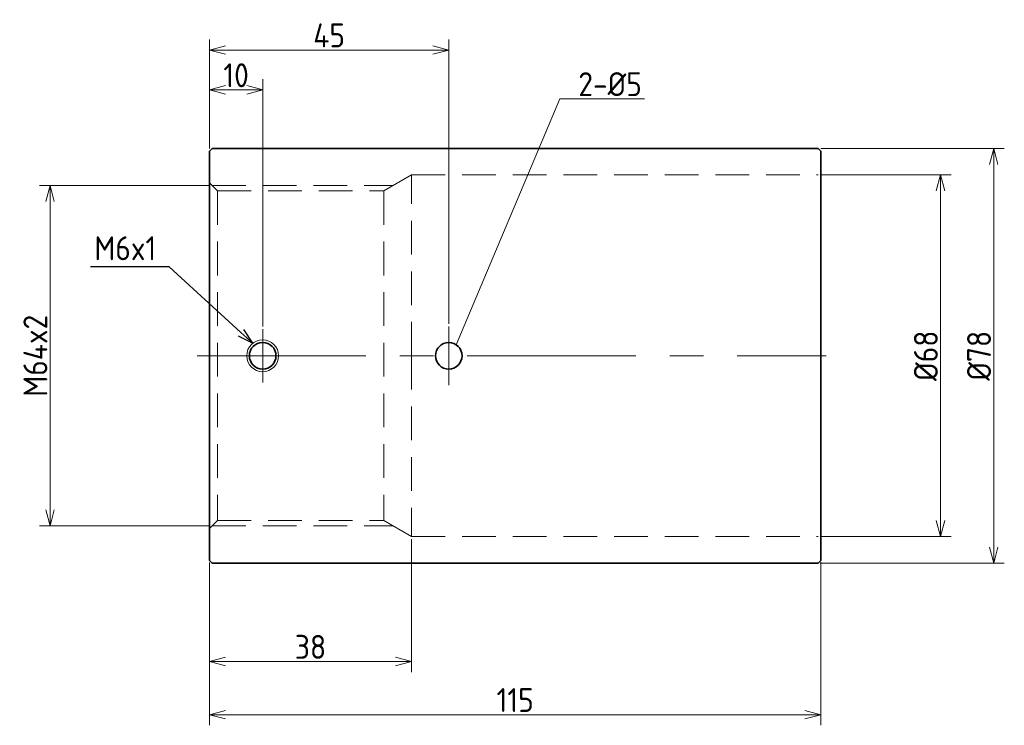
# Model space of a CAD drawing. Header units: millimetres. Extents: x 124 to 310, y 88 to 221.
import ezdxf

# ---------------------------------------------------------------- set-up
doc = ezdxf.new("R2010")
doc.units = ezdxf.units.MM
doc.linetypes.add('CENTER', pattern=[50.8, 31.75, -6.35, 6.35, -6.35])
doc.linetypes.add('HIDDEN', pattern=[9.525, 6.35, -3.175])
doc.layers.get('0').update_dxf_attribs({"plot": 0})
doc.layers.add('18-0-CON', color=3, linetype='Continuous')
doc.layers.add('図形', color=7, linetype='Continuous', lineweight=35)
doc.layers.add('寸法・文字', color=3, linetype='Continuous', lineweight=18)
doc.layers.get('0').off()
doc.styles.add('Dimension', font='isocp.shx', dxfattribs={"bigfont": 'bigfont.shx'})
doc.dimstyles.new('DXF用', dxfattribs={"dimtxt": 4.5, "dimasz": 3, "dimexe": 2, "dimexo": 0.5, "dimgap": 0.5, "dimtad": 1, "dimdec": 3, "dimdsep": 46, "dimtxsty": 'Dimension', "dimblk": 'OPEN30', "dimcen": 2.5, "dimclrd": 3, "dimclre": 3, "dimclrt": 3, "dimazin": 2, "dimtfac": 1, "dimtdec": 3, "dimtmove": 0, "dimatfit": 3, "dimldrblk": 'OPEN30', "dimfxl": 1, "dimlwd": 18, "dimlwe": 18, "dimarcsym": 0})

# ---------------------------------------------------------------- blocks, each defined once
blk = doc.blocks.new('_Open30')
at = {"color": 0, "linetype": 'ByBlock', "lineweight": -2}
for p, q in [((-1, 0.268), (0, 0)), ((0, 0), (-1, -0.268)), ((0, 0), (-1, 0))]:
    blk.add_line(p, q, dxfattribs=at)
blk = doc.blocks.new('*U54')
at = {"layer": '18-0-CON'}
blk.add_lwpolyline([(418.31, 285.91), (431.83, 298.26), (446.58, 298.26)], dxfattribs=at)
at = {"layer": '18-0-CON', "xscale": 3, "yscale": 3, "zscale": 3, "rotation": 222.4140321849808}
blk.add_blockref('_Open30', (416.1, 283.88), dxfattribs=at)
blk = doc.blocks.new('*D63')
at = {"layer": 'Defpoints', "color": 0}
for p in [(274.5, 191.5), (297.5, 191.5), (274.5, 123.5)]:
    blk.add_point(p, dxfattribs=at)
at = {"layer": '寸法・文字', "color": 3, "lineweight": 18}
for p, q in [((275, 191.5), (299.5, 191.5)), ((297.5, 126.5), (297.5, 188.5)), ((275, 123.5), (299.5, 123.5))]:
    blk.add_line(p, q, dxfattribs=at)
at = {"layer": '寸法・文字', "color": 3, "lineweight": 18, "xscale": 3, "yscale": 3, "zscale": 3}
for p, rotation in [((297.5, 191.5), 90), ((297.5, 123.5), 270)]:
    blk.add_blockref('_Open30', p, dxfattribs=dict(at, rotation=rotation))
at = {"layer": '寸法・文字', "color": 3, "insert": (294.75, 157.5), "char_height": 4.5, "attachment_point": 5, "rotation": 90, "style": 'Dimension'}
blk.add_mtext('%%c68', dxfattribs=at)
blk = doc.blocks.new('*D64')
at = {"layer": 'Defpoints', "color": 0}
for p in [(274.5, 196.5), (307.5, 196.5), (274.35, 118.5)]:
    blk.add_point(p, dxfattribs=at)
at = {"layer": '寸法・文字', "color": 3, "lineweight": 18}
for p, q in [((275, 196.5), (309.5, 196.5)), ((307.5, 121.5), (307.5, 193.5)), ((274.85, 118.5), (309.5, 118.5))]:
    blk.add_line(p, q, dxfattribs=at)
at = {"layer": '寸法・文字', "color": 3, "lineweight": 18, "xscale": 3, "yscale": 3, "zscale": 3}
for p, rotation in [((307.5, 196.5), 90), ((307.5, 118.5), 270)]:
    blk.add_blockref('_Open30', p, dxfattribs=dict(at, rotation=rotation))
at = {"layer": '寸法・文字', "color": 3, "insert": (304.75, 157.5), "char_height": 4.5, "attachment_point": 5, "rotation": 90, "style": 'Dimension'}
blk.add_mtext('%%c78', dxfattribs=at)
blk = doc.blocks.new('*D65')
at = {"layer": 'Defpoints', "color": 0}
for p in [(198, 123.5), (160, 119), (160, 100)]:
    blk.add_point(p, dxfattribs=at)
at = {"layer": '寸法・文字', "color": 3, "lineweight": 18}
for p, q in [((198, 123), (198, 98)), ((160, 118.5), (160, 98)), ((195, 100), (163, 100))]:
    blk.add_line(p, q, dxfattribs=at)
at = {"layer": '寸法・文字', "color": 3, "lineweight": 18, "xscale": 3, "yscale": 3, "zscale": 3, "rotation": 180}
blk.add_blockref('_Open30', (160, 100), dxfattribs=at)
at = {"layer": '寸法・文字', "color": 3, "lineweight": 18, "xscale": 3, "yscale": 3, "zscale": 3}
blk.add_blockref('_Open30', (198, 100), dxfattribs=at)
at = {"layer": '寸法・文字', "color": 3, "insert": (179, 102.75), "char_height": 4.5, "attachment_point": 5, "style": 'Dimension'}
blk.add_mtext('38', dxfattribs=at)
blk = doc.blocks.new('*D66')
at = {"layer": 'Defpoints', "color": 0}
for p in [(160, 119.1), (275, 119.15), (275, 90)]:
    blk.add_point(p, dxfattribs=at)
at = {"layer": '寸法・文字', "color": 3, "lineweight": 18}
for p, q in [((160, 118.6), (160, 88)), ((275, 118.65), (275, 88)), ((163, 90), (272, 90))]:
    blk.add_line(p, q, dxfattribs=at)
at = {"layer": '寸法・文字', "color": 3, "lineweight": 18, "xscale": 3, "yscale": 3, "zscale": 3, "rotation": 180}
blk.add_blockref('_Open30', (160, 90), dxfattribs=at)
at = {"layer": '寸法・文字', "color": 3, "lineweight": 18, "xscale": 3, "yscale": 3, "zscale": 3}
blk.add_blockref('_Open30', (275, 90), dxfattribs=at)
at = {"layer": '寸法・文字', "color": 3, "insert": (217.5, 92.75), "char_height": 4.5, "attachment_point": 5, "style": 'Dimension'}
blk.add_mtext('115', dxfattribs=at)
blk = doc.blocks.new('*D67')
at = {"layer": 'Defpoints', "color": 0}
for p in [(170, 207.5), (160, 196), (170, 162.5)]:
    blk.add_point(p, dxfattribs=at)
at = {"layer": '寸法・文字', "color": 3, "lineweight": 18}
for p, q in [((160, 196.5), (160, 209.5)), ((170, 163), (170, 209.5)), ((163, 207.5), (167, 207.5))]:
    blk.add_line(p, q, dxfattribs=at)
at = {"layer": '寸法・文字', "color": 3, "lineweight": 18, "xscale": 3, "yscale": 3, "zscale": 3, "rotation": 180}
blk.add_blockref('_Open30', (160, 207.5), dxfattribs=at)
at = {"layer": '寸法・文字', "color": 3, "lineweight": 18, "xscale": 3, "yscale": 3, "zscale": 3}
blk.add_blockref('_Open30', (170, 207.5), dxfattribs=at)
at = {"layer": '寸法・文字', "color": 3, "insert": (165, 210.25), "char_height": 4.5, "attachment_point": 5, "style": 'Dimension'}
blk.add_mtext('10', dxfattribs=at)
blk = doc.blocks.new('*D68')
at = {"layer": 'Defpoints', "color": 0}
for p in [(205, 215), (160, 196), (205, 163)]:
    blk.add_point(p, dxfattribs=at)
at = {"layer": '寸法・文字', "color": 3, "lineweight": 18}
for p, q in [((160, 196.5), (160, 217)), ((205, 163.5), (205, 217)), ((163, 215), (202, 215))]:
    blk.add_line(p, q, dxfattribs=at)
at = {"layer": '寸法・文字', "color": 3, "lineweight": 18, "xscale": 3, "yscale": 3, "zscale": 3, "rotation": 180}
blk.add_blockref('_Open30', (160, 215), dxfattribs=at)
at = {"layer": '寸法・文字', "color": 3, "lineweight": 18, "xscale": 3, "yscale": 3, "zscale": 3}
blk.add_blockref('_Open30', (205, 215), dxfattribs=at)
at = {"layer": '寸法・文字', "color": 3, "insert": (182.5, 217.75), "char_height": 4.5, "attachment_point": 5, "style": 'Dimension'}
blk.add_mtext('45', dxfattribs=at)
blk = doc.blocks.new('*D69')
at = {"layer": 'Defpoints', "color": 0}
for p in [(160.5, 189.5), (130, 125.5), (160.5, 125.5)]:
    blk.add_point(p, dxfattribs=at)
at = {"layer": '寸法・文字', "color": 3, "lineweight": 18}
for p, q in [((160, 189.5), (128, 189.5)), ((130, 186.5), (130, 128.5)), ((160, 125.5), (128, 125.5))]:
    blk.add_line(p, q, dxfattribs=at)
at = {"layer": '寸法・文字', "color": 3, "lineweight": 18, "xscale": 3, "yscale": 3, "zscale": 3}
for p, rotation in [((130, 189.5), 90), ((130, 125.5), 270)]:
    blk.add_blockref('_Open30', p, dxfattribs=dict(at, rotation=rotation))
at = {"layer": '寸法・文字', "color": 3, "insert": (127.25, 157.5), "char_height": 4.5, "attachment_point": 5, "rotation": 90, "style": 'Dimension'}
blk.add_mtext('M64x2', dxfattribs=at)

msp = doc.modelspace()

# ---------------------------------------------------------------- linework, layer by layer
at = {"layer": '図形'}
for p, q in [((160.5, 196.5), (160, 196)), ((160.5, 196.5), (274.5, 196.5)), ((274.5, 196.5), (275, 196)), ((160, 157.5), (160, 196)), ((275, 196), (275, 157.5)), ((160, 157.5), (160, 119)), ((275, 119), (275, 157.5)), ((160, 119), (160.5, 118.5)), ((274.5, 118.5), (275, 119)), ((160.5, 118.5), (274.5, 118.5))]:
    msp.add_line(p, q, dxfattribs=at)
at = {"layer": '図形', "color": 4, "linetype": 'HIDDEN', "lineweight": 18}
for p, q in [((198, 191.5), (192.8038, 188.5)), ((198, 191.5), (274.5, 191.5)), ((198, 157.5), (198, 191.5)), ((160, 190), (161.5, 188.5)), ((160.5, 189.5), (194.5359, 189.5)), ((161.5, 188.5), (192.8038, 188.5)), ((161.5, 188.5), (161.5, 126.5)), ((192.8038, 188.5), (192.8038, 126.5)), ((198, 157.5), (198, 123.5)), ((160, 125), (161.5, 126.5)), ((161.5, 126.5), (192.8038, 126.5)), ((198, 123.5), (192.8038, 126.5)), ((160.5, 125.5), (194.5359, 125.5)), ((198, 123.5), (274.5, 123.5))]:
    msp.add_line(p, q, dxfattribs=at)
at = {"layer": '図形', "color": 3, "linetype": 'CENTER', "lineweight": 18}
for p, q in [((205, 152), (205, 163)), ((170, 162.5), (170, 152.5)), ((157.6688, 157.5), (276, 157.5))]:
    msp.add_line(p, q, dxfattribs=at)
at = {"layer": '図形', "color": 3, "lineweight": 18}
msp.add_circle((170, 157.5), 3, dxfattribs=at)
at = {"layer": '図形'}
for centre in [(170, 157.5), (205, 157.5)]:
    msp.add_circle(centre, 2.5, dxfattribs=at)

# ---------------------------------------------------------------- block references
at = {"layer": '18-0-CON', "xscale": -1, "rotation": 359.9999999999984}
msp.add_blockref('*U54', (584.2265, -124.0409), dxfattribs=at)

# ---------------------------------------------------------------- texts
at = {"layer": '寸法・文字', "color": 3, "insert": (229.3713, 206.3295), "char_height": 4.5, "attachment_point": 7, "style": 'Dimension'}
msp.add_mtext('2-%%c5', dxfattribs=at)
at = {"layer": '寸法・文字', "insert": (138.3347, 179.9723), "char_height": 4.5, "width": 16.228389, "attachment_point": 1, "style": 'Dimension'}
msp.add_mtext('M6x1', dxfattribs=at)

# ---------------------------------------------------------------- dimensions: what is measured, and where the dimension line sits
at = {"layer": '寸法・文字'}
for base, p1, p2, picture, middle in [((205, 215), (160, 196), (205, 163), '*D68', (182.5, 217.75)), ((170, 207.5), (160, 196), (170, 162.5), '*D67', (165, 210.25)), ((160, 100), (198, 123.5), (160, 119), '*D65', (179, 102.75)), ((275, 90), (160, 119.1009), (275, 119.1536), '*D66', (217.5, 92.75))]:
    dim = msp.add_linear_dim(base=base, p1=p1, p2=p2, dimstyle='DXF用', dxfattribs=at)
    dim.commit()
    dim.dimension.update_dxf_attribs({"geometry": picture, "text_midpoint": middle})
for base, p1, p2, override, picture, middle in [((307.5, 196.5), (274.3464, 118.5), (274.5, 196.5), {"dimpost": '%%c<>'}, '*D64', (304.75, 157.5)), ((297.5, 191.5), (274.5, 123.5), (274.5, 191.5), {"dimpost": '%%c<>'}, '*D63', (294.75, 157.5)), ((130, 125.5), (160.5, 189.5), (160.5, 125.5), {"dimpost": 'M<>x2'}, '*D69', (127.2496, 157.5))]:
    dim = msp.add_linear_dim(base=base, p1=p1, p2=p2, angle=90, dimstyle='DXF用', override=override, dxfattribs=at)
    dim.commit()
    dim.dimension.update_dxf_attribs({"geometry": picture, "text_midpoint": middle})

# ---------------------------------------------------------------- leaders
at = {"layer": '寸法・文字', "annotation_type": 0, "has_hookline": 1, "hookline_direction": 0, "text_width": 12.4507}
msp.add_leader([(206.4072, 159.5663), (225.8713, 205.8295), (228.8713, 205.8295)], dimstyle='DXF用', override={"dimgap": 0.5, "dimtad": 1}, dxfattribs=at)

doc.saveas('drawing.dxf')
